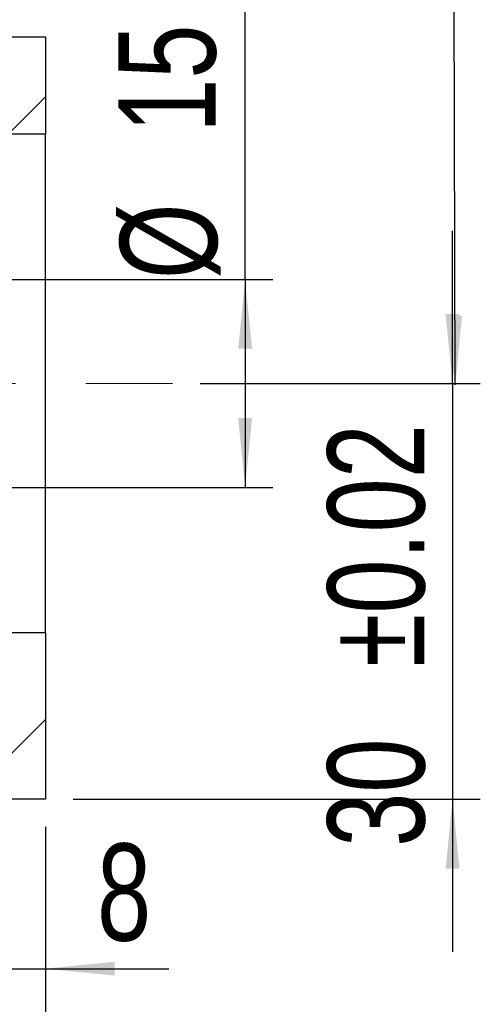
# Model space of a CAD drawing. Header units: millimetres. Extents: x 19 to 276, y 10 to 201.
# Tile 6 of 9: x 244 to 260, y 28 to 63. Entities that reach past the tile are written whole.
import ezdxf

# ---------------------------------------------------------------- set-up
doc = ezdxf.new("R2010")
doc.units = ezdxf.units.MM
doc.linetypes.add('CENTERX2', pattern=[20.32, 12.7, -2.54, 2.54, -2.54])
doc.layers.add('FORMAT', color=7, linetype='Continuous')
doc.styles.add('SLDTEXTSTYLE0', font='TXT', dxfattribs={"width": 0.75})
doc.dimstyles.new('SLDDIMSTYLE3', dxfattribs={"dimtxt": 3.5, "dimasz": 2.5, "dimexe": 0, "dimexo": 0.0625, "dimgap": 0.875, "dimtad": 1, "dimlfac": 2, "dimrnd": 1e-09, "dimzin": 12, "dimdsep": 46, "dimtxsty": 'SLDTEXTSTYLE0', "dimsah": 1, "dimcen": 0.09, "dimadec": 0, "dimazin": 3, "dimtfac": 1, "dimtofl": 0, "dimtmove": 0, "dimatfit": 3, "dimfxl": 1, "dimfrac": 2, "dimtolj": 1, "dimtzin": 12, "dimarcsym": 0})
doc.dimstyles.new('SLDDIMSTYLE4', dxfattribs={"dimtxt": 3.5, "dimasz": 2.5, "dimexe": 0, "dimexo": 0.0625, "dimgap": 0.875, "dimtad": 1, "dimlfac": 2, "dimrnd": 1e-09, "dimzin": 12, "dimdsep": 46, "dimtxsty": 'SLDTEXTSTYLE0', "dimsah": 1, "dimcen": 0.09, "dimadec": 0, "dimazin": 3, "dimtfac": 1, "dimtmove": 0, "dimatfit": 0, "dimfxl": 1, "dimfrac": 2, "dimtolj": 1, "dimtzin": 12, "dimarcsym": 0})
doc.dimstyles.new('SLDDIMSTYLE5', dxfattribs={"dimtxt": 3.5, "dimasz": 2.5, "dimexe": 0, "dimexo": 0.0625, "dimgap": 0.875, "dimtad": 1, "dimlfac": 2, "dimrnd": 1e-09, "dimzin": 12, "dimdsep": 46, "dimtxsty": 'SLDTEXTSTYLE0', "dimsah": 1, "dimcen": 0.09, "dimadec": 0, "dimazin": 3, "dimtol": 1, "dimtp": 0.02, "dimtm": 0.02, "dimtfac": 1, "dimtmove": 0, "dimatfit": 0, "dimfxl": 1, "dimfrac": 2, "dimtolj": 1, "dimarcsym": 0})

# ---------------------------------------------------------------- blocks, each defined once
blk = doc.blocks.new('_D_11')
at = {"layer": 'FORMAT', "color": 7}
for p, q in [((251.885, 54.01), (251.885, 64.47)), ((241.436, 54.01), (252.885, 54.01)), ((251.885, 54.01), (251.885, 46.51)), ((241.436, 46.51), (252.885, 46.51))]:
    blk.add_line(p, q, dxfattribs=at)
for points in [[(251.885, 54.01), (251.635, 51.51), (252.135, 51.51)], [(251.885, 46.51), (252.135, 49.01), (251.635, 49.01)]]:
    blk.add_solid(points, dxfattribs=at)
at = {"layer": 'FORMAT', "color": 7, "char_height": 3.5, "attachment_point": 1, "rotation": 90, "style": 'SLDTEXTSTYLE0'}
for s, insert in [('15', (247.32, 59.297)), ('%%c', (247.374, 54.019))]:
    blk.add_mtext(s, dxfattribs=dict(at, insert=insert))
blk = doc.blocks.new('_D_12')
at = {"layer": 'FORMAT', "color": 7}
for p, q in [((259.363, 50.26), (259.363, 55.76)), ((250.262, 50.26), (260.363, 50.26)), ((259.363, 50.26), (259.363, 35.26)), ((245.686, 35.26), (260.363, 35.26)), ((259.363, 35.26), (259.363, 29.76))]:
    blk.add_line(p, q, dxfattribs=at)
for points in [[(259.363, 50.26), (259.613, 52.76), (259.113, 52.76)], [(259.363, 35.26), (259.113, 32.76), (259.613, 32.76)]]:
    blk.add_solid(points, dxfattribs=at)
at = {"layer": 'FORMAT', "color": 7, "char_height": 3.5, "attachment_point": 1, "rotation": 90, "style": 'SLDTEXTSTYLE0'}
for s, insert in [('±0.02', (254.851, 40.029)), ('30', (254.851, 33.545))]:
    blk.add_mtext(s, dxfattribs=dict(at, insert=insert))
blk = doc.blocks.new('_D_13')
at = {"layer": 'FORMAT', "color": 7}
for p, q in [((240.686, 38.76), (240.686, 28.15)), ((244.686, 34.26), (244.686, 28.15)), ((240.686, 29.15), (235.186, 29.15)), ((240.686, 29.15), (244.686, 29.15)), ((244.686, 29.15), (249.133, 29.15))]:
    blk.add_line(p, q, dxfattribs=at)
for points in [[(240.686, 29.15), (238.186, 29.4), (238.186, 28.9)], [(244.686, 29.15), (247.186, 28.9), (247.186, 29.4)]]:
    blk.add_solid(points, dxfattribs=at)
at = {"layer": 'FORMAT', "color": 7, "insert": (246.546, 33.662), "char_height": 3.5, "attachment_point": 1, "style": 'SLDTEXTSTYLE0'}
blk.add_mtext('8', dxfattribs=at)
blk = doc.blocks.new('_D_15')
at = {"layer": 'FORMAT', "color": 7}
for p, q in [((244.686, 34.26), (244.686, 21.343)), ((194.186, 27.76), (194.186, 21.343)), ((194.186, 22.343), (244.686, 22.343))]:
    blk.add_line(p, q, dxfattribs=at)
for points in [[(194.186, 22.343), (196.686, 22.093), (196.686, 22.593)], [(244.686, 22.343), (242.186, 22.593), (242.186, 22.093)]]:
    blk.add_solid(points, dxfattribs=at)
at = {"layer": 'FORMAT', "color": 7, "insert": (215.379, 26.855), "char_height": 3.5, "attachment_point": 1, "style": 'SLDTEXTSTYLE0'}
blk.add_mtext('101', dxfattribs=at)

msp = doc.modelspace()

# ---------------------------------------------------------------- hatches: boundary and pattern name
at = {"layer": 'FORMAT', "linetype": 'Continuous', "lineweight": 18}
h = msp.add_hatch(dxfattribs=at)
h.set_pattern_fill('ANSI31', color=256, style=0)
edge = h.paths.add_edge_path(flags=0)
edge.add_line((240.6857, 60.7597), (240.6857, 59.0097))
edge.add_line((240.6857, 59.0097), (241.1857, 59.0097))
edge.add_line((241.1857, 59.0097), (241.1857, 59.2597))
edge.add_line((241.1857, 59.2597), (244.6857, 59.2597))
edge.add_line((244.6857, 59.2597), (244.6857, 62.7597))
edge.add_line((244.6857, 62.7597), (227.1857, 62.7597))
edge.add_line((227.1857, 62.7597), (227.1857, 60.7597))
edge.add_line((227.1857, 60.7597), (239.7872, 60.7597))
edge.add_line((239.7872, 60.7597), (240.4424, 60.905))
edge.add_arc((240.4857, 60.7097), 0.2, 14.47751, 102.5, ccw=False)
edge.add_line((240.6794, 60.7597), (240.6857, 60.7597))
h = msp.add_hatch(dxfattribs=at)
h.set_pattern_fill('ANSI31', color=256, style=0)
edge = h.paths.add_edge_path(flags=0)
edge.add_line((240.6857, 41.5097), (240.6857, 39.7597))
edge.add_line((240.6857, 39.7597), (240.6794, 39.7597))
edge.add_arc((240.4857, 39.8097), 0.2, 257.5, 345.52249, ccw=False)
edge.add_line((240.4424, 39.6145), (239.7872, 39.7597))
edge.add_line((239.7872, 39.7597), (227.1857, 39.7597))
edge.add_line((227.1857, 39.7597), (227.1857, 35.2597))
edge.add_line((227.1857, 35.2597), (244.6857, 35.2597))
edge.add_line((244.6857, 35.2597), (244.6857, 41.2597))
edge.add_line((244.6857, 41.2597), (241.1857, 41.2597))
edge.add_line((241.1857, 41.2597), (241.1857, 41.5097))
edge.add_line((241.1857, 41.5097), (240.6857, 41.5097))

# ---------------------------------------------------------------- linework, layer by layer
at = {"color": 7, "linetype": 'Continuous', "lineweight": 25}
for p, q in [((227.1857, 62.7597), (244.6857, 62.7597)), ((244.6857, 62.7597), (244.6857, 59.2597)), ((241.1857, 59.2597), (244.6857, 59.2597)), ((244.6857, 41.2597), (244.6857, 59.2597)), ((244.6857, 41.2597), (241.1857, 41.2597)), ((244.6857, 41.2597), (244.6857, 35.2597)), ((244.6857, 35.2597), (227.1857, 35.2597))]:
    msp.add_line(p, q, dxfattribs=at)
at = {"layer": 'FORMAT', "color": 7}
msp.add_line((259.4605, 50.2036), (259.3569, 91.1484), dxfattribs=at)
at = {"layer": 'FORMAT', "color": 7, "linetype": 'CENTERX2', "lineweight": 18}
msp.add_line((185.1857, 50.2597), (249.2617, 50.2597), dxfattribs=at)
at = {"layer": 'FORMAT', "color": 7}
msp.add_solid([(259.4605, 50.2036), (259.7042, 52.7042), (259.2042, 52.703)], dxfattribs=at)

# ---------------------------------------------------------------- dimensions: what is measured, and where the dimension line sits
dim = msp.add_linear_dim(base=(251.8854, 46.5097), p1=(240.4357, 54.0097), p2=(240.4357, 46.5097), angle=90, text='%%c<>', dimstyle='SLDDIMSTYLE3', dxfattribs=at)
dim.commit()
dim.dimension.update_dxf_attribs({"geometry": '_D_11', "text_midpoint": (251.8854, 59.2443), "dimtype": 160})
dim = msp.add_linear_dim(base=(259.3629, 35.2597), p1=(249.2617, 50.2597), p2=(244.6857, 35.2597), angle=90, dimstyle='SLDDIMSTYLE5', dxfattribs=at)
dim.commit()
dim.dimension.update_dxf_attribs({"geometry": '_D_12', "text_midpoint": (259.3629, 42.584), "dimtype": 160})
for base, p1, dimstyle, picture, middle in [((244.6857, 29.1502), (240.6857, 39.7597), 'SLDDIMSTYLE4', '_D_13', (247.8395, 29.1502)), ((244.6857, 22.3431), (194.1857, 28.7597), 'SLDDIMSTYLE3', '_D_15', (219.2577, 22.3431))]:
    dim = msp.add_linear_dim(base=base, p1=p1, p2=(244.6857, 35.2597), dimstyle=dimstyle, dxfattribs=at)
    dim.commit()
    dim.dimension.update_dxf_attribs({"geometry": picture, "text_midpoint": middle, "dimtype": 160})

doc.saveas('drawing.dxf')
